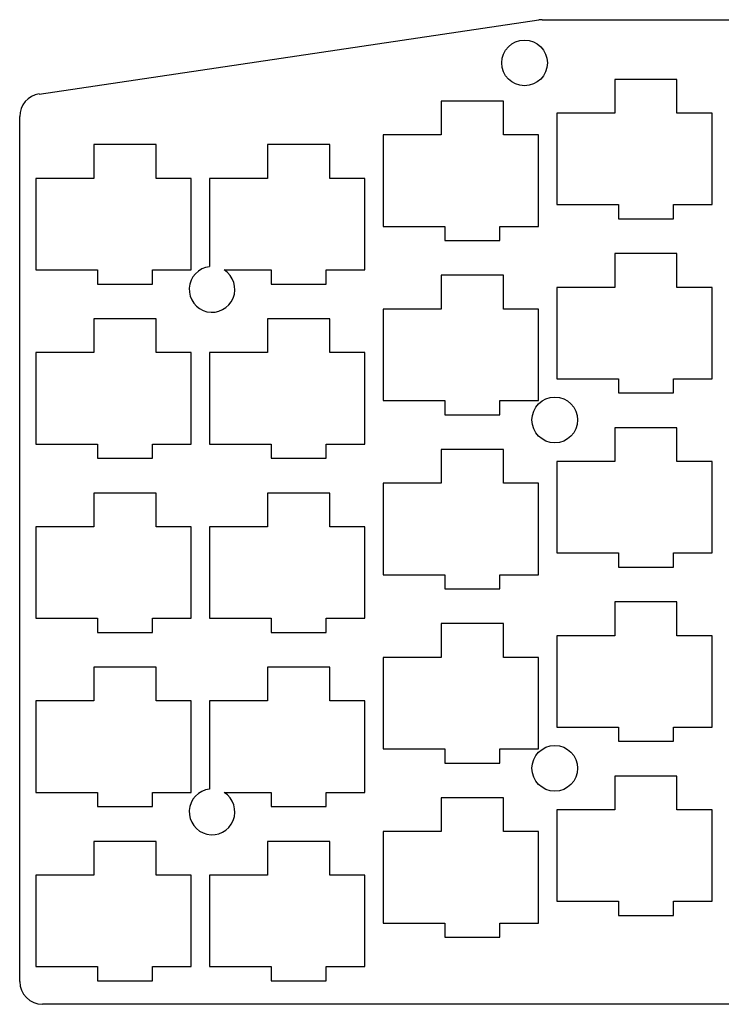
# Model space of a CAD drawing. Header units: millimetres. Extents: x 38 to 196, y -154 to -23.
# Tile 1 of 2: x 38 to 115, y -131 to -23. Entities that reach past the tile are written whole.
import ezdxf

# ---------------------------------------------------------------- set-up
doc = ezdxf.new("R2010")
doc.units = ezdxf.units.MM
for name, color, linetype in [('Arc', 7, 'CONTINUOUS'), ('Arc001', 7, 'CONTINUOUS'), ('Arc002', 7, 'CONTINUOUS'), ('Arc028', 7, 'CONTINUOUS'), ('Arc029', 7, 'CONTINUOUS'), ('Circle002', 7, 'CONTINUOUS'), ('Circle003', 7, 'CONTINUOUS'), ('Circle004', 7, 'CONTINUOUS'), ('Line', 7, 'CONTINUOUS'), ('Line001', 7, 'CONTINUOUS'), ('Line002', 7, 'CONTINUOUS'), ('Line003', 7, 'CONTINUOUS'), ('Line025', 7, 'CONTINUOUS'), ('Line026', 7, 'CONTINUOUS'), ('Line027', 7, 'CONTINUOUS'), ('Line028', 7, 'CONTINUOUS'), ('Line029', 7, 'CONTINUOUS'), ('Line030', 7, 'CONTINUOUS'), ('Line031', 7, 'CONTINUOUS'), ('Line032', 7, 'CONTINUOUS'), ('Line033', 7, 'CONTINUOUS'), ('Line034', 7, 'CONTINUOUS'), ('Line035', 7, 'CONTINUOUS'), ('Line036', 7, 'CONTINUOUS'), ('Line037', 7, 'CONTINUOUS'), ('Line038', 7, 'CONTINUOUS'), ('Line039', 7, 'CONTINUOUS'), ('Line040', 7, 'CONTINUOUS'), ('Line041', 7, 'CONTINUOUS'), ('Line042', 7, 'CONTINUOUS'), ('Line043', 7, 'CONTINUOUS'), ('Line044', 7, 'CONTINUOUS'), ('Line045', 7, 'CONTINUOUS'), ('Line046', 7, 'CONTINUOUS'), ('Line047', 7, 'CONTINUOUS'), ('Line048', 7, 'CONTINUOUS'), ('Line049', 7, 'CONTINUOUS'), ('Line050', 7, 'CONTINUOUS'), ('Line051', 7, 'CONTINUOUS'), ('Line052', 7, 'CONTINUOUS'), ('Line053', 7, 'CONTINUOUS'), ('Line054', 7, 'CONTINUOUS'), ('Line055', 7, 'CONTINUOUS'), ('Line056', 7, 'CONTINUOUS'), ('Line057', 7, 'CONTINUOUS'), ('Line058', 7, 'CONTINUOUS'), ('Line059', 7, 'CONTINUOUS'), ('Line060', 7, 'CONTINUOUS'), ('Line061', 7, 'CONTINUOUS'), ('Line062', 7, 'CONTINUOUS'), ('Line063', 7, 'CONTINUOUS'), ('Line064', 7, 'CONTINUOUS'), ('Line065', 7, 'CONTINUOUS'), ('Line066', 7, 'CONTINUOUS'), ('Line067', 7, 'CONTINUOUS'), ('Line068', 7, 'CONTINUOUS'), ('Line069', 7, 'CONTINUOUS'), ('Line070', 7, 'CONTINUOUS'), ('Line071', 7, 'CONTINUOUS'), ('Line072', 7, 'CONTINUOUS'), ('Line073', 7, 'CONTINUOUS'), ('Line074', 7, 'CONTINUOUS'), ('Line075', 7, 'CONTINUOUS'), ('Line076', 7, 'CONTINUOUS'), ('Line077', 7, 'CONTINUOUS'), ('Line078', 7, 'CONTINUOUS'), ('Line079', 7, 'CONTINUOUS'), ('Line080', 7, 'CONTINUOUS'), ('Line081', 7, 'CONTINUOUS'), ('Line082', 7, 'CONTINUOUS'), ('Line083', 7, 'CONTINUOUS'), ('Line084', 7, 'CONTINUOUS'), ('Line085', 7, 'CONTINUOUS'), ('Line086', 7, 'CONTINUOUS'), ('Line087', 7, 'CONTINUOUS'), ('Line088', 7, 'CONTINUOUS'), ('Line089', 7, 'CONTINUOUS'), ('Line090', 7, 'CONTINUOUS'), ('Line091', 7, 'CONTINUOUS'), ('Line092', 7, 'CONTINUOUS'), ('Line093', 7, 'CONTINUOUS'), ('Line094', 7, 'CONTINUOUS'), ('Line095', 7, 'CONTINUOUS'), ('Line096', 7, 'CONTINUOUS'), ('Line097', 7, 'CONTINUOUS'), ('Line098', 7, 'CONTINUOUS'), ('Line099', 7, 'CONTINUOUS'), ('Line100', 7, 'CONTINUOUS'), ('Line101', 7, 'CONTINUOUS'), ('Line102', 7, 'CONTINUOUS'), ('Line103', 7, 'CONTINUOUS'), ('Line104', 7, 'CONTINUOUS'), ('Line105', 7, 'CONTINUOUS'), ('Line106', 7, 'CONTINUOUS'), ('Line107', 7, 'CONTINUOUS'), ('Line108', 7, 'CONTINUOUS'), ('Line109', 7, 'CONTINUOUS'), ('Line110', 7, 'CONTINUOUS'), ('Line111', 7, 'CONTINUOUS'), ('Line112', 7, 'CONTINUOUS'), ('Line113', 7, 'CONTINUOUS'), ('Line114', 7, 'CONTINUOUS'), ('Line115', 7, 'CONTINUOUS'), ('Line116', 7, 'CONTINUOUS'), ('Line117', 7, 'CONTINUOUS'), ('Line118', 7, 'CONTINUOUS'), ('Line119', 7, 'CONTINUOUS'), ('Line120', 7, 'CONTINUOUS'), ('Line187', 7, 'CONTINUOUS'), ('Line188', 7, 'CONTINUOUS'), ('Line189', 7, 'CONTINUOUS'), ('Line190', 7, 'CONTINUOUS'), ('Line191', 7, 'CONTINUOUS'), ('Line192', 7, 'CONTINUOUS'), ('Line193', 7, 'CONTINUOUS'), ('Line194', 7, 'CONTINUOUS'), ('Line195', 7, 'CONTINUOUS'), ('Line196', 7, 'CONTINUOUS'), ('Line197', 7, 'CONTINUOUS'), ('Line198', 7, 'CONTINUOUS'), ('Line199', 7, 'CONTINUOUS'), ('Line200', 7, 'CONTINUOUS'), ('Line201', 7, 'CONTINUOUS'), ('Line202', 7, 'CONTINUOUS'), ('Line203', 7, 'CONTINUOUS'), ('Line204', 7, 'CONTINUOUS'), ('Line205', 7, 'CONTINUOUS'), ('Line206', 7, 'CONTINUOUS'), ('Line207', 7, 'CONTINUOUS'), ('Line208', 7, 'CONTINUOUS'), ('Line209', 7, 'CONTINUOUS'), ('Line210', 7, 'CONTINUOUS'), ('Line233', 7, 'CONTINUOUS'), ('Line234', 7, 'CONTINUOUS'), ('Line235', 7, 'CONTINUOUS'), ('Line236', 7, 'CONTINUOUS'), ('Line237', 7, 'CONTINUOUS'), ('Line238', 7, 'CONTINUOUS'), ('Line239', 7, 'CONTINUOUS'), ('Line240', 7, 'CONTINUOUS'), ('Line241', 7, 'CONTINUOUS'), ('Line242', 7, 'CONTINUOUS'), ('Line243', 7, 'CONTINUOUS'), ('Line244', 7, 'CONTINUOUS'), ('Line245', 7, 'CONTINUOUS'), ('Line246', 7, 'CONTINUOUS'), ('Line247', 7, 'CONTINUOUS'), ('Line248', 7, 'CONTINUOUS'), ('Line249', 7, 'CONTINUOUS'), ('Line250', 7, 'CONTINUOUS'), ('Line251', 7, 'CONTINUOUS'), ('Line252', 7, 'CONTINUOUS'), ('Line253', 7, 'CONTINUOUS'), ('Line254', 7, 'CONTINUOUS'), ('Line255', 7, 'CONTINUOUS'), ('Line256', 7, 'CONTINUOUS'), ('Line257', 7, 'CONTINUOUS'), ('Line258', 7, 'CONTINUOUS'), ('Line259', 7, 'CONTINUOUS'), ('Line260', 7, 'CONTINUOUS'), ('Line261', 7, 'CONTINUOUS'), ('Line262', 7, 'CONTINUOUS'), ('Line263', 7, 'CONTINUOUS'), ('Line264', 7, 'CONTINUOUS'), ('Line265', 7, 'CONTINUOUS'), ('Line266', 7, 'CONTINUOUS'), ('Line267', 7, 'CONTINUOUS'), ('Line268', 7, 'CONTINUOUS'), ('Line269', 7, 'CONTINUOUS'), ('Line270', 7, 'CONTINUOUS'), ('Line271', 7, 'CONTINUOUS'), ('Line272', 7, 'CONTINUOUS'), ('Line273', 7, 'CONTINUOUS'), ('Line274', 7, 'CONTINUOUS'), ('Line275', 7, 'CONTINUOUS'), ('Line276', 7, 'CONTINUOUS'), ('Line277', 7, 'CONTINUOUS'), ('Line278', 7, 'CONTINUOUS'), ('Line279', 7, 'CONTINUOUS'), ('Line280', 7, 'CONTINUOUS'), ('Line314', 7, 'CONTINUOUS'), ('Line315', 7, 'CONTINUOUS'), ('Line316', 7, 'CONTINUOUS'), ('Line317', 7, 'CONTINUOUS'), ('Line318', 7, 'CONTINUOUS'), ('Line319', 7, 'CONTINUOUS'), ('Line320', 7, 'CONTINUOUS'), ('Line321', 7, 'CONTINUOUS'), ('Line322', 7, 'CONTINUOUS'), ('Line323', 7, 'CONTINUOUS'), ('Line324', 7, 'CONTINUOUS'), ('Line325', 7, 'CONTINUOUS'), ('Line338', 7, 'CONTINUOUS'), ('Line339', 7, 'CONTINUOUS'), ('Line340', 7, 'CONTINUOUS'), ('Line341', 7, 'CONTINUOUS'), ('Line342', 7, 'CONTINUOUS'), ('Line343', 7, 'CONTINUOUS'), ('Line344', 7, 'CONTINUOUS'), ('Line345', 7, 'CONTINUOUS'), ('Line346', 7, 'CONTINUOUS'), ('Line347', 7, 'CONTINUOUS'), ('Line348', 7, 'CONTINUOUS'), ('Line349', 7, 'CONTINUOUS'), ('Line350', 7, 'CONTINUOUS'), ('Line351', 7, 'CONTINUOUS'), ('Line352', 7, 'CONTINUOUS'), ('Line353', 7, 'CONTINUOUS'), ('Line354', 7, 'CONTINUOUS'), ('Line355', 7, 'CONTINUOUS'), ('Line356', 7, 'CONTINUOUS'), ('Line357', 7, 'CONTINUOUS'), ('Line358', 7, 'CONTINUOUS'), ('Line359', 7, 'CONTINUOUS'), ('Line360', 7, 'CONTINUOUS'), ('Line361', 7, 'CONTINUOUS'), ('Line362', 7, 'CONTINUOUS'), ('Line363', 7, 'CONTINUOUS'), ('Line364', 7, 'CONTINUOUS'), ('Line365', 7, 'CONTINUOUS'), ('Line366', 7, 'CONTINUOUS'), ('Line367', 7, 'CONTINUOUS'), ('Line368', 7, 'CONTINUOUS'), ('Line369', 7, 'CONTINUOUS'), ('Line370', 7, 'CONTINUOUS'), ('Line371', 7, 'CONTINUOUS'), ('Line372', 7, 'CONTINUOUS'), ('Line373', 7, 'CONTINUOUS'), ('Line374', 7, 'CONTINUOUS'), ('Line375', 7, 'CONTINUOUS'), ('Line376', 7, 'CONTINUOUS'), ('Line377', 7, 'CONTINUOUS'), ('Line378', 7, 'CONTINUOUS'), ('Line379', 7, 'CONTINUOUS'), ('Line380', 7, 'CONTINUOUS'), ('Line381', 7, 'CONTINUOUS'), ('Line382', 7, 'CONTINUOUS'), ('Line383', 7, 'CONTINUOUS'), ('Line384', 7, 'CONTINUOUS'), ('Line385', 7, 'CONTINUOUS'), ('Line419', 7, 'CONTINUOUS'), ('Line420', 7, 'CONTINUOUS'), ('Line421', 7, 'CONTINUOUS'), ('Line422', 7, 'CONTINUOUS'), ('Line423', 7, 'CONTINUOUS'), ('Line424', 7, 'CONTINUOUS'), ('Line425', 7, 'CONTINUOUS'), ('Line426', 7, 'CONTINUOUS'), ('Line427', 7, 'CONTINUOUS'), ('Line428', 7, 'CONTINUOUS'), ('Line429', 7, 'CONTINUOUS'), ('Line430', 7, 'CONTINUOUS')]:
    doc.layers.add(name, color=color, linetype=linetype)

msp = doc.modelspace()

# ---------------------------------------------------------------- linework, layer by layer
at = {"layer": 'Arc'}
msp.add_arc((40.98, -128.07), 2.5, 180, -90, dxfattribs=at)
at = {"layer": 'Arc001'}
msp.add_arc((40.98, -33.48), 2.5, 98.4263, 180, dxfattribs=at)
at = {"layer": 'Arc002'}
msp.add_arc((95.66, -25.38), 2.5, 90, 98.4263, dxfattribs=at)
at = {"layer": 'Arc028'}
msp.add_arc((59.52, -109.53), 2.5, 96.3153, 58.2117, dxfattribs=at)
at = {"layer": 'Arc029'}
msp.add_arc((59.52, -52.38), 2.5, 96.3153, 58.2117, dxfattribs=at)
at = {"layer": 'Circle002'}
msp.add_circle((93.72, -27.61), 2.5, dxfattribs=at)
at = {"layer": 'Circle003'}
msp.add_circle((97.03, -66.66), 2.5, dxfattribs=at)
at = {"layer": 'Circle004'}
msp.add_circle((97.03, -104.76), 2.5, dxfattribs=at)
at = {"layer": 'Line'}
msp.add_line((131.03, -130.57), (40.98, -130.57), dxfattribs=at)
at = {"layer": 'Line001'}
msp.add_line((38.48, -128.07), (38.48, -33.48), dxfattribs=at)
at = {"layer": 'Line002'}
msp.add_line((40.61, -31.01), (95.29, -22.91), dxfattribs=at)
at = {"layer": 'Line003'}
msp.add_line((95.66, -22.88), (118.33, -22.88), dxfattribs=at)
at = {"layer": 'Line025'}
msp.add_line((40.25, -107.4), (47, -107.4), dxfattribs=at)
at = {"layer": 'Line026'}
msp.add_line((53, -107.4), (57.25, -107.4), dxfattribs=at)
at = {"layer": 'Line027'}
msp.add_line((57.25, -107.4), (57.25, -97.4), dxfattribs=at)
at = {"layer": 'Line028'}
msp.add_line((57.25, -97.4), (53.4, -97.4), dxfattribs=at)
at = {"layer": 'Line029'}
msp.add_line((46.6, -97.4), (40.25, -97.4), dxfattribs=at)
at = {"layer": 'Line030'}
msp.add_line((40.25, -97.4), (40.25, -107.4), dxfattribs=at)
at = {"layer": 'Line031'}
msp.add_line((40.25, -88.35), (47, -88.35), dxfattribs=at)
at = {"layer": 'Line032'}
msp.add_line((53, -88.35), (57.25, -88.35), dxfattribs=at)
at = {"layer": 'Line033'}
msp.add_line((57.25, -88.35), (57.25, -78.35), dxfattribs=at)
at = {"layer": 'Line034'}
msp.add_line((57.25, -78.35), (53.4, -78.35), dxfattribs=at)
at = {"layer": 'Line035'}
msp.add_line((46.6, -78.35), (40.25, -78.35), dxfattribs=at)
at = {"layer": 'Line036'}
msp.add_line((40.25, -78.35), (40.25, -88.35), dxfattribs=at)
at = {"layer": 'Line037'}
msp.add_line((40.25, -69.3), (47, -69.3), dxfattribs=at)
at = {"layer": 'Line038'}
msp.add_line((53, -69.3), (57.25, -69.3), dxfattribs=at)
at = {"layer": 'Line039'}
msp.add_line((57.25, -69.3), (57.25, -59.3), dxfattribs=at)
at = {"layer": 'Line040'}
msp.add_line((57.25, -59.3), (53.4, -59.3), dxfattribs=at)
at = {"layer": 'Line041'}
msp.add_line((46.6, -59.3), (40.25, -59.3), dxfattribs=at)
at = {"layer": 'Line042'}
msp.add_line((40.25, -59.3), (40.25, -69.3), dxfattribs=at)
at = {"layer": 'Line043'}
msp.add_line((40.25, -50.25), (47, -50.25), dxfattribs=at)
at = {"layer": 'Line044'}
msp.add_line((53, -50.25), (57.25, -50.25), dxfattribs=at)
at = {"layer": 'Line045'}
msp.add_line((57.25, -50.25), (57.25, -40.25), dxfattribs=at)
at = {"layer": 'Line046'}
msp.add_line((57.25, -40.25), (53.4, -40.25), dxfattribs=at)
at = {"layer": 'Line047'}
msp.add_line((46.6, -40.25), (40.25, -40.25), dxfattribs=at)
at = {"layer": 'Line048'}
msp.add_line((40.25, -40.25), (40.25, -50.25), dxfattribs=at)
at = {"layer": 'Line049'}
msp.add_line((60.84, -107.4), (66, -107.4), dxfattribs=at)
at = {"layer": 'Line050'}
msp.add_line((72, -107.4), (76.25, -107.4), dxfattribs=at)
at = {"layer": 'Line051'}
msp.add_line((76.25, -107.4), (76.25, -97.4), dxfattribs=at)
at = {"layer": 'Line052'}
msp.add_line((76.25, -97.4), (72.4, -97.4), dxfattribs=at)
at = {"layer": 'Line053'}
msp.add_line((65.6, -97.4), (59.25, -97.4), dxfattribs=at)
at = {"layer": 'Line054'}
msp.add_line((59.25, -97.4), (59.25, -107.04), dxfattribs=at)
at = {"layer": 'Line055'}
msp.add_line((59.25, -88.35), (66, -88.35), dxfattribs=at)
at = {"layer": 'Line056'}
msp.add_line((72, -88.35), (76.25, -88.35), dxfattribs=at)
at = {"layer": 'Line057'}
msp.add_line((76.25, -88.35), (76.25, -78.35), dxfattribs=at)
at = {"layer": 'Line058'}
msp.add_line((76.25, -78.35), (72.4, -78.35), dxfattribs=at)
at = {"layer": 'Line059'}
msp.add_line((65.6, -78.35), (59.25, -78.35), dxfattribs=at)
at = {"layer": 'Line060'}
msp.add_line((59.25, -78.35), (59.25, -88.35), dxfattribs=at)
at = {"layer": 'Line061'}
msp.add_line((59.25, -69.3), (66, -69.3), dxfattribs=at)
at = {"layer": 'Line062'}
msp.add_line((72, -69.3), (76.25, -69.3), dxfattribs=at)
at = {"layer": 'Line063'}
msp.add_line((76.25, -69.3), (76.25, -59.3), dxfattribs=at)
at = {"layer": 'Line064'}
msp.add_line((76.25, -59.3), (72.4, -59.3), dxfattribs=at)
at = {"layer": 'Line065'}
msp.add_line((65.6, -59.3), (59.25, -59.3), dxfattribs=at)
at = {"layer": 'Line066'}
msp.add_line((59.25, -59.3), (59.25, -69.3), dxfattribs=at)
at = {"layer": 'Line067'}
msp.add_line((60.84, -50.25), (66, -50.25), dxfattribs=at)
at = {"layer": 'Line068'}
msp.add_line((72, -50.25), (76.25, -50.25), dxfattribs=at)
at = {"layer": 'Line069'}
msp.add_line((76.25, -50.25), (76.25, -40.25), dxfattribs=at)
at = {"layer": 'Line070'}
msp.add_line((76.25, -40.25), (72.4, -40.25), dxfattribs=at)
at = {"layer": 'Line071'}
msp.add_line((65.6, -40.25), (59.25, -40.25), dxfattribs=at)
at = {"layer": 'Line072'}
msp.add_line((59.25, -40.25), (59.25, -49.89), dxfattribs=at)
at = {"layer": 'Line073'}
msp.add_line((78.25, -102.64), (85, -102.64), dxfattribs=at)
at = {"layer": 'Line074'}
msp.add_line((91, -102.64), (95.25, -102.64), dxfattribs=at)
at = {"layer": 'Line075'}
msp.add_line((95.25, -102.64), (95.25, -92.64), dxfattribs=at)
at = {"layer": 'Line076'}
msp.add_line((95.25, -92.64), (91.4, -92.64), dxfattribs=at)
at = {"layer": 'Line077'}
msp.add_line((84.6, -92.64), (78.25, -92.64), dxfattribs=at)
at = {"layer": 'Line078'}
msp.add_line((78.25, -92.64), (78.25, -102.64), dxfattribs=at)
at = {"layer": 'Line079'}
msp.add_line((78.25, -83.59), (85, -83.59), dxfattribs=at)
at = {"layer": 'Line080'}
msp.add_line((91, -83.59), (95.25, -83.59), dxfattribs=at)
at = {"layer": 'Line081'}
msp.add_line((95.25, -83.59), (95.25, -73.59), dxfattribs=at)
at = {"layer": 'Line082'}
msp.add_line((95.25, -73.59), (91.4, -73.59), dxfattribs=at)
at = {"layer": 'Line083'}
msp.add_line((84.6, -73.59), (78.25, -73.59), dxfattribs=at)
at = {"layer": 'Line084'}
msp.add_line((78.25, -73.59), (78.25, -83.59), dxfattribs=at)
at = {"layer": 'Line085'}
msp.add_line((78.25, -64.54), (85, -64.54), dxfattribs=at)
at = {"layer": 'Line086'}
msp.add_line((91, -64.54), (95.25, -64.54), dxfattribs=at)
at = {"layer": 'Line087'}
msp.add_line((95.25, -64.54), (95.25, -54.54), dxfattribs=at)
at = {"layer": 'Line088'}
msp.add_line((95.25, -54.54), (91.4, -54.54), dxfattribs=at)
at = {"layer": 'Line089'}
msp.add_line((84.6, -54.54), (78.25, -54.54), dxfattribs=at)
at = {"layer": 'Line090'}
msp.add_line((78.25, -54.54), (78.25, -64.54), dxfattribs=at)
at = {"layer": 'Line091'}
msp.add_line((78.25, -45.49), (85, -45.49), dxfattribs=at)
at = {"layer": 'Line092'}
msp.add_line((91, -45.49), (95.25, -45.49), dxfattribs=at)
at = {"layer": 'Line093'}
msp.add_line((95.25, -45.49), (95.25, -35.49), dxfattribs=at)
at = {"layer": 'Line094'}
msp.add_line((95.25, -35.49), (91.4, -35.49), dxfattribs=at)
at = {"layer": 'Line095'}
msp.add_line((84.6, -35.49), (78.25, -35.49), dxfattribs=at)
at = {"layer": 'Line096'}
msp.add_line((78.25, -35.49), (78.25, -45.49), dxfattribs=at)
at = {"layer": 'Line097'}
msp.add_line((97.25, -100.26), (104, -100.26), dxfattribs=at)
at = {"layer": 'Line098'}
msp.add_line((110, -100.26), (114.25, -100.26), dxfattribs=at)
at = {"layer": 'Line099'}
msp.add_line((114.25, -100.26), (114.25, -90.26), dxfattribs=at)
at = {"layer": 'Line100'}
msp.add_line((114.25, -90.26), (110.4, -90.26), dxfattribs=at)
at = {"layer": 'Line101'}
msp.add_line((103.6, -90.26), (97.25, -90.26), dxfattribs=at)
at = {"layer": 'Line102'}
msp.add_line((97.25, -90.26), (97.25, -100.26), dxfattribs=at)
at = {"layer": 'Line103'}
msp.add_line((97.25, -81.21), (104, -81.21), dxfattribs=at)
at = {"layer": 'Line104'}
msp.add_line((110, -81.21), (114.25, -81.21), dxfattribs=at)
at = {"layer": 'Line105'}
msp.add_line((114.25, -81.21), (114.25, -71.21), dxfattribs=at)
at = {"layer": 'Line106'}
msp.add_line((114.25, -71.21), (110.4, -71.21), dxfattribs=at)
at = {"layer": 'Line107'}
msp.add_line((103.6, -71.21), (97.25, -71.21), dxfattribs=at)
at = {"layer": 'Line108'}
msp.add_line((97.25, -71.21), (97.25, -81.21), dxfattribs=at)
at = {"layer": 'Line109'}
msp.add_line((97.25, -62.16), (104, -62.16), dxfattribs=at)
at = {"layer": 'Line110'}
msp.add_line((110, -62.16), (114.25, -62.16), dxfattribs=at)
at = {"layer": 'Line111'}
msp.add_line((114.25, -62.16), (114.25, -52.16), dxfattribs=at)
at = {"layer": 'Line112'}
msp.add_line((114.25, -52.16), (110.4, -52.16), dxfattribs=at)
at = {"layer": 'Line113'}
msp.add_line((103.6, -52.16), (97.25, -52.16), dxfattribs=at)
at = {"layer": 'Line114'}
msp.add_line((97.25, -52.16), (97.25, -62.16), dxfattribs=at)
at = {"layer": 'Line115'}
msp.add_line((97.25, -43.11), (104, -43.11), dxfattribs=at)
at = {"layer": 'Line116'}
msp.add_line((110, -43.11), (114.25, -43.11), dxfattribs=at)
at = {"layer": 'Line117'}
msp.add_line((114.25, -43.11), (114.25, -33.11), dxfattribs=at)
at = {"layer": 'Line118'}
msp.add_line((114.25, -33.11), (110.4, -33.11), dxfattribs=at)
at = {"layer": 'Line119'}
msp.add_line((103.6, -33.11), (97.25, -33.11), dxfattribs=at)
at = {"layer": 'Line120'}
msp.add_line((97.25, -33.11), (97.25, -43.11), dxfattribs=at)
at = {"layer": 'Line187'}
msp.add_line((40.25, -126.45), (47, -126.45), dxfattribs=at)
at = {"layer": 'Line188'}
msp.add_line((53, -126.45), (57.25, -126.45), dxfattribs=at)
at = {"layer": 'Line189'}
msp.add_line((57.25, -126.45), (57.25, -116.45), dxfattribs=at)
at = {"layer": 'Line190'}
msp.add_line((57.25, -116.45), (53.4, -116.45), dxfattribs=at)
at = {"layer": 'Line191'}
msp.add_line((46.6, -116.45), (40.25, -116.45), dxfattribs=at)
at = {"layer": 'Line192'}
msp.add_line((40.25, -116.45), (40.25, -126.45), dxfattribs=at)
at = {"layer": 'Line193'}
msp.add_line((59.25, -126.45), (66, -126.45), dxfattribs=at)
at = {"layer": 'Line194'}
msp.add_line((72, -126.45), (76.25, -126.45), dxfattribs=at)
at = {"layer": 'Line195'}
msp.add_line((76.25, -126.45), (76.25, -116.45), dxfattribs=at)
at = {"layer": 'Line196'}
msp.add_line((76.25, -116.45), (72.4, -116.45), dxfattribs=at)
at = {"layer": 'Line197'}
msp.add_line((65.6, -116.45), (59.25, -116.45), dxfattribs=at)
at = {"layer": 'Line198'}
msp.add_line((59.25, -116.45), (59.25, -126.45), dxfattribs=at)
at = {"layer": 'Line199'}
msp.add_line((78.25, -121.69), (85, -121.69), dxfattribs=at)
at = {"layer": 'Line200'}
msp.add_line((91, -121.69), (95.25, -121.69), dxfattribs=at)
at = {"layer": 'Line201'}
msp.add_line((95.25, -121.69), (95.25, -111.69), dxfattribs=at)
at = {"layer": 'Line202'}
msp.add_line((95.25, -111.69), (91.4, -111.69), dxfattribs=at)
at = {"layer": 'Line203'}
msp.add_line((84.6, -111.69), (78.25, -111.69), dxfattribs=at)
at = {"layer": 'Line204'}
msp.add_line((78.25, -111.69), (78.25, -121.69), dxfattribs=at)
at = {"layer": 'Line205'}
msp.add_line((97.25, -119.31), (104, -119.31), dxfattribs=at)
at = {"layer": 'Line206'}
msp.add_line((110, -119.31), (114.25, -119.31), dxfattribs=at)
at = {"layer": 'Line207'}
msp.add_line((114.25, -119.31), (114.25, -109.31), dxfattribs=at)
at = {"layer": 'Line208'}
msp.add_line((114.25, -109.31), (110.4, -109.31), dxfattribs=at)
at = {"layer": 'Line209'}
msp.add_line((103.6, -109.31), (97.25, -109.31), dxfattribs=at)
at = {"layer": 'Line210'}
msp.add_line((97.25, -109.31), (97.25, -119.31), dxfattribs=at)
at = {"layer": 'Line233'}
msp.add_line((47, -108.95), (53, -108.95), dxfattribs=at)
at = {"layer": 'Line234'}
msp.add_line((53, -108.95), (53, -107.4), dxfattribs=at)
at = {"layer": 'Line235'}
msp.add_line((47, -107.4), (47, -108.95), dxfattribs=at)
at = {"layer": 'Line236'}
msp.add_line((47, -89.9), (53, -89.9), dxfattribs=at)
at = {"layer": 'Line237'}
msp.add_line((53, -89.9), (53, -88.35), dxfattribs=at)
at = {"layer": 'Line238'}
msp.add_line((47, -88.35), (47, -89.9), dxfattribs=at)
at = {"layer": 'Line239'}
msp.add_line((47, -70.85), (53, -70.85), dxfattribs=at)
at = {"layer": 'Line240'}
msp.add_line((53, -70.85), (53, -69.3), dxfattribs=at)
at = {"layer": 'Line241'}
msp.add_line((47, -69.3), (47, -70.85), dxfattribs=at)
at = {"layer": 'Line242'}
msp.add_line((47, -51.8), (53, -51.8), dxfattribs=at)
at = {"layer": 'Line243'}
msp.add_line((53, -51.8), (53, -50.25), dxfattribs=at)
at = {"layer": 'Line244'}
msp.add_line((47, -50.25), (47, -51.8), dxfattribs=at)
at = {"layer": 'Line245'}
msp.add_line((66, -108.95), (72, -108.95), dxfattribs=at)
at = {"layer": 'Line246'}
msp.add_line((72, -108.95), (72, -107.4), dxfattribs=at)
at = {"layer": 'Line247'}
msp.add_line((66, -107.4), (66, -108.95), dxfattribs=at)
at = {"layer": 'Line248'}
msp.add_line((66, -89.9), (72, -89.9), dxfattribs=at)
at = {"layer": 'Line249'}
msp.add_line((72, -89.9), (72, -88.35), dxfattribs=at)
at = {"layer": 'Line250'}
msp.add_line((66, -88.35), (66, -89.9), dxfattribs=at)
at = {"layer": 'Line251'}
msp.add_line((66, -70.85), (72, -70.85), dxfattribs=at)
at = {"layer": 'Line252'}
msp.add_line((72, -70.85), (72, -69.3), dxfattribs=at)
at = {"layer": 'Line253'}
msp.add_line((66, -69.3), (66, -70.85), dxfattribs=at)
at = {"layer": 'Line254'}
msp.add_line((66, -51.8), (72, -51.8), dxfattribs=at)
at = {"layer": 'Line255'}
msp.add_line((72, -51.8), (72, -50.25), dxfattribs=at)
at = {"layer": 'Line256'}
msp.add_line((66, -50.25), (66, -51.8), dxfattribs=at)
at = {"layer": 'Line257'}
msp.add_line((85, -104.19), (91, -104.19), dxfattribs=at)
at = {"layer": 'Line258'}
msp.add_line((91, -104.19), (91, -102.64), dxfattribs=at)
at = {"layer": 'Line259'}
msp.add_line((85, -102.64), (85, -104.19), dxfattribs=at)
at = {"layer": 'Line260'}
msp.add_line((85, -85.14), (91, -85.14), dxfattribs=at)
at = {"layer": 'Line261'}
msp.add_line((91, -85.14), (91, -83.59), dxfattribs=at)
at = {"layer": 'Line262'}
msp.add_line((85, -83.59), (85, -85.14), dxfattribs=at)
at = {"layer": 'Line263'}
msp.add_line((85, -66.09), (91, -66.09), dxfattribs=at)
at = {"layer": 'Line264'}
msp.add_line((91, -66.09), (91, -64.54), dxfattribs=at)
at = {"layer": 'Line265'}
msp.add_line((85, -64.54), (85, -66.09), dxfattribs=at)
at = {"layer": 'Line266'}
msp.add_line((85, -47.04), (91, -47.04), dxfattribs=at)
at = {"layer": 'Line267'}
msp.add_line((91, -47.04), (91, -45.49), dxfattribs=at)
at = {"layer": 'Line268'}
msp.add_line((85, -45.49), (85, -47.04), dxfattribs=at)
at = {"layer": 'Line269'}
msp.add_line((104, -101.81), (110, -101.81), dxfattribs=at)
at = {"layer": 'Line270'}
msp.add_line((110, -101.81), (110, -100.26), dxfattribs=at)
at = {"layer": 'Line271'}
msp.add_line((104, -100.26), (104, -101.81), dxfattribs=at)
at = {"layer": 'Line272'}
msp.add_line((104, -82.76), (110, -82.76), dxfattribs=at)
at = {"layer": 'Line273'}
msp.add_line((110, -82.76), (110, -81.21), dxfattribs=at)
at = {"layer": 'Line274'}
msp.add_line((104, -81.21), (104, -82.76), dxfattribs=at)
at = {"layer": 'Line275'}
msp.add_line((104, -63.71), (110, -63.71), dxfattribs=at)
at = {"layer": 'Line276'}
msp.add_line((110, -63.71), (110, -62.16), dxfattribs=at)
at = {"layer": 'Line277'}
msp.add_line((104, -62.16), (104, -63.71), dxfattribs=at)
at = {"layer": 'Line278'}
msp.add_line((104, -44.66), (110, -44.66), dxfattribs=at)
at = {"layer": 'Line279'}
msp.add_line((110, -44.66), (110, -43.11), dxfattribs=at)
at = {"layer": 'Line280'}
msp.add_line((104, -43.11), (104, -44.66), dxfattribs=at)
at = {"layer": 'Line314'}
msp.add_line((47, -128), (53, -128), dxfattribs=at)
at = {"layer": 'Line315'}
msp.add_line((53, -128), (53, -126.45), dxfattribs=at)
at = {"layer": 'Line316'}
msp.add_line((47, -126.45), (47, -128), dxfattribs=at)
at = {"layer": 'Line317'}
msp.add_line((66, -128), (72, -128), dxfattribs=at)
at = {"layer": 'Line318'}
msp.add_line((72, -128), (72, -126.45), dxfattribs=at)
at = {"layer": 'Line319'}
msp.add_line((66, -126.45), (66, -128), dxfattribs=at)
at = {"layer": 'Line320'}
msp.add_line((85, -123.24), (91, -123.24), dxfattribs=at)
at = {"layer": 'Line321'}
msp.add_line((91, -123.24), (91, -121.69), dxfattribs=at)
at = {"layer": 'Line322'}
msp.add_line((85, -121.69), (85, -123.24), dxfattribs=at)
at = {"layer": 'Line323'}
msp.add_line((104, -120.86), (110, -120.86), dxfattribs=at)
at = {"layer": 'Line324'}
msp.add_line((110, -120.86), (110, -119.31), dxfattribs=at)
at = {"layer": 'Line325'}
msp.add_line((104, -119.31), (104, -120.86), dxfattribs=at)
at = {"layer": 'Line338'}
msp.add_line((53.4, -97.4), (53.4, -93.7), dxfattribs=at)
at = {"layer": 'Line339'}
msp.add_line((53.4, -93.7), (46.6, -93.7), dxfattribs=at)
at = {"layer": 'Line340'}
msp.add_line((46.6, -93.7), (46.6, -97.4), dxfattribs=at)
at = {"layer": 'Line341'}
msp.add_line((53.4, -78.35), (53.4, -74.65), dxfattribs=at)
at = {"layer": 'Line342'}
msp.add_line((53.4, -74.65), (46.6, -74.65), dxfattribs=at)
at = {"layer": 'Line343'}
msp.add_line((46.6, -74.65), (46.6, -78.35), dxfattribs=at)
at = {"layer": 'Line344'}
msp.add_line((53.4, -59.3), (53.4, -55.6), dxfattribs=at)
at = {"layer": 'Line345'}
msp.add_line((53.4, -55.6), (46.6, -55.6), dxfattribs=at)
at = {"layer": 'Line346'}
msp.add_line((46.6, -55.6), (46.6, -59.3), dxfattribs=at)
at = {"layer": 'Line347'}
msp.add_line((53.4, -40.25), (53.4, -36.55), dxfattribs=at)
at = {"layer": 'Line348'}
msp.add_line((53.4, -36.55), (46.6, -36.55), dxfattribs=at)
at = {"layer": 'Line349'}
msp.add_line((46.6, -36.55), (46.6, -40.25), dxfattribs=at)
at = {"layer": 'Line350'}
msp.add_line((72.4, -97.4), (72.4, -93.7), dxfattribs=at)
at = {"layer": 'Line351'}
msp.add_line((72.4, -93.7), (65.6, -93.7), dxfattribs=at)
at = {"layer": 'Line352'}
msp.add_line((65.6, -93.7), (65.6, -97.4), dxfattribs=at)
at = {"layer": 'Line353'}
msp.add_line((72.4, -78.35), (72.4, -74.65), dxfattribs=at)
at = {"layer": 'Line354'}
msp.add_line((72.4, -74.65), (65.6, -74.65), dxfattribs=at)
at = {"layer": 'Line355'}
msp.add_line((65.6, -74.65), (65.6, -78.35), dxfattribs=at)
at = {"layer": 'Line356'}
msp.add_line((72.4, -59.3), (72.4, -55.6), dxfattribs=at)
at = {"layer": 'Line357'}
msp.add_line((72.4, -55.6), (65.6, -55.6), dxfattribs=at)
at = {"layer": 'Line358'}
msp.add_line((65.6, -55.6), (65.6, -59.3), dxfattribs=at)
at = {"layer": 'Line359'}
msp.add_line((72.4, -40.25), (72.4, -36.55), dxfattribs=at)
at = {"layer": 'Line360'}
msp.add_line((72.4, -36.55), (65.6, -36.55), dxfattribs=at)
at = {"layer": 'Line361'}
msp.add_line((65.6, -36.55), (65.6, -40.25), dxfattribs=at)
at = {"layer": 'Line362'}
msp.add_line((91.4, -92.64), (91.4, -88.94), dxfattribs=at)
at = {"layer": 'Line363'}
msp.add_line((91.4, -88.94), (84.6, -88.94), dxfattribs=at)
at = {"layer": 'Line364'}
msp.add_line((84.6, -88.94), (84.6, -92.64), dxfattribs=at)
at = {"layer": 'Line365'}
msp.add_line((91.4, -73.59), (91.4, -69.89), dxfattribs=at)
at = {"layer": 'Line366'}
msp.add_line((91.4, -69.89), (84.6, -69.89), dxfattribs=at)
at = {"layer": 'Line367'}
msp.add_line((84.6, -69.89), (84.6, -73.59), dxfattribs=at)
at = {"layer": 'Line368'}
msp.add_line((91.4, -54.54), (91.4, -50.84), dxfattribs=at)
at = {"layer": 'Line369'}
msp.add_line((91.4, -50.84), (84.6, -50.84), dxfattribs=at)
at = {"layer": 'Line370'}
msp.add_line((84.6, -50.84), (84.6, -54.54), dxfattribs=at)
at = {"layer": 'Line371'}
msp.add_line((91.4, -35.49), (91.4, -31.79), dxfattribs=at)
at = {"layer": 'Line372'}
msp.add_line((91.4, -31.79), (84.6, -31.79), dxfattribs=at)
at = {"layer": 'Line373'}
msp.add_line((84.6, -31.79), (84.6, -35.49), dxfattribs=at)
at = {"layer": 'Line374'}
msp.add_line((110.4, -90.26), (110.4, -86.56), dxfattribs=at)
at = {"layer": 'Line375'}
msp.add_line((110.4, -86.56), (103.6, -86.56), dxfattribs=at)
at = {"layer": 'Line376'}
msp.add_line((103.6, -86.56), (103.6, -90.26), dxfattribs=at)
at = {"layer": 'Line377'}
msp.add_line((110.4, -71.21), (110.4, -67.51), dxfattribs=at)
at = {"layer": 'Line378'}
msp.add_line((110.4, -67.51), (103.6, -67.51), dxfattribs=at)
at = {"layer": 'Line379'}
msp.add_line((103.6, -67.51), (103.6, -71.21), dxfattribs=at)
at = {"layer": 'Line380'}
msp.add_line((110.4, -52.16), (110.4, -48.46), dxfattribs=at)
at = {"layer": 'Line381'}
msp.add_line((110.4, -48.46), (103.6, -48.46), dxfattribs=at)
at = {"layer": 'Line382'}
msp.add_line((103.6, -48.46), (103.6, -52.16), dxfattribs=at)
at = {"layer": 'Line383'}
msp.add_line((110.4, -33.11), (110.4, -29.41), dxfattribs=at)
at = {"layer": 'Line384'}
msp.add_line((110.4, -29.41), (103.6, -29.41), dxfattribs=at)
at = {"layer": 'Line385'}
msp.add_line((103.6, -29.41), (103.6, -33.11), dxfattribs=at)
at = {"layer": 'Line419'}
msp.add_line((53.4, -116.45), (53.4, -112.75), dxfattribs=at)
at = {"layer": 'Line420'}
msp.add_line((53.4, -112.75), (46.6, -112.75), dxfattribs=at)
at = {"layer": 'Line421'}
msp.add_line((46.6, -112.75), (46.6, -116.45), dxfattribs=at)
at = {"layer": 'Line422'}
msp.add_line((72.4, -116.45), (72.4, -112.75), dxfattribs=at)
at = {"layer": 'Line423'}
msp.add_line((72.4, -112.75), (65.6, -112.75), dxfattribs=at)
at = {"layer": 'Line424'}
msp.add_line((65.6, -112.75), (65.6, -116.45), dxfattribs=at)
at = {"layer": 'Line425'}
msp.add_line((91.4, -111.69), (91.4, -107.99), dxfattribs=at)
at = {"layer": 'Line426'}
msp.add_line((91.4, -107.99), (84.6, -107.99), dxfattribs=at)
at = {"layer": 'Line427'}
msp.add_line((84.6, -107.99), (84.6, -111.69), dxfattribs=at)
at = {"layer": 'Line428'}
msp.add_line((110.4, -109.31), (110.4, -105.61), dxfattribs=at)
at = {"layer": 'Line429'}
msp.add_line((110.4, -105.61), (103.6, -105.61), dxfattribs=at)
at = {"layer": 'Line430'}
msp.add_line((103.6, -105.61), (103.6, -109.31), dxfattribs=at)

doc.saveas('drawing.dxf')
